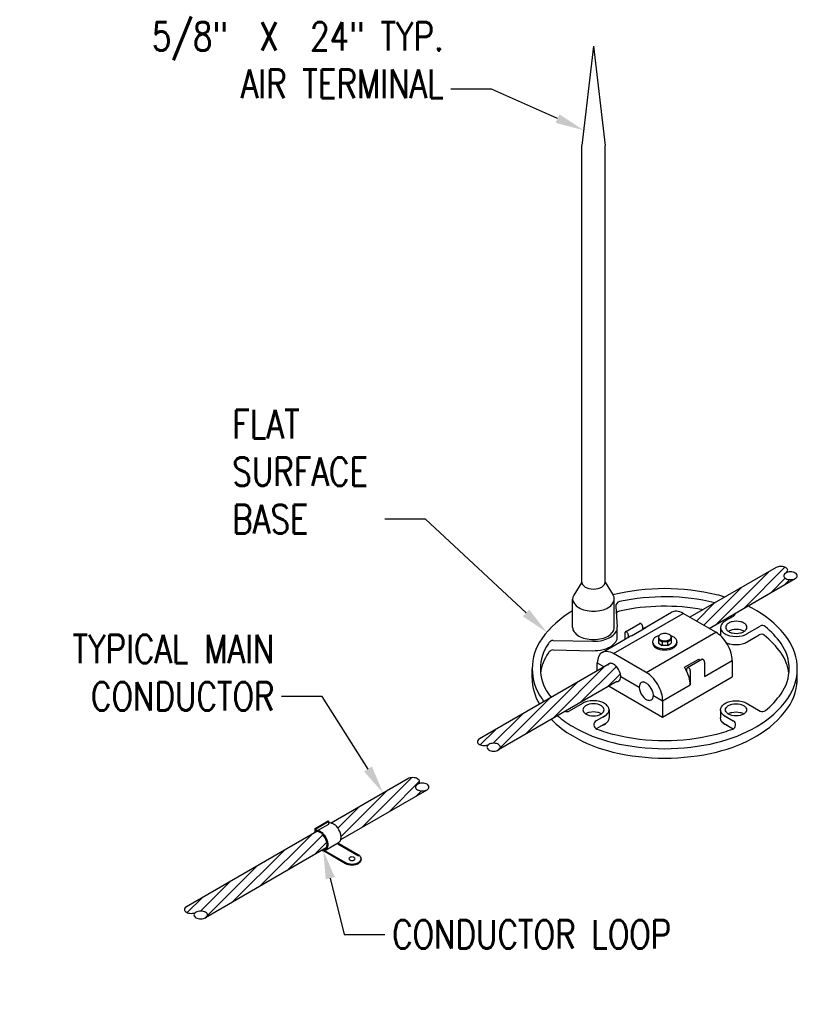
# Model space of a CAD drawing. Header units: inches. Extents: x 61.6 to 99, y -10.9 to 44.5.
# Tile 4 of 8: x 74.7 to 78.1, y -6.4 to -2.1. Entities that reach past the tile are written whole.
import ezdxf
from ezdxf import colors
from ezdxf.entities.mleader import LeaderData, LeaderLine
from ezdxf.math import Vec2, Vec3

# ---------------------------------------------------------------- set-up
doc = ezdxf.new("R2010")
doc.units = ezdxf.units.IN
doc.header["$MEASUREMENT"] = 0
doc.layers.add('E-ANNO-TEXT', color=2, linetype='Continuous')
doc.layers.add('E-DETL-GRPH', color=3, linetype='Continuous')
doc.styles.add('Annotative', font='romans.shx', dxfattribs={"width": 0.8})

msp = doc.modelspace()

# ---------------------------------------------------------------- linework, layer by layer
at = {"layer": 'E-DETL-GRPH', "lineweight": -3}
for p, q in [((77.1884, -2.2116), (77.1371, -2.648)), ((77.1884, -2.2116), (77.2397, -2.648)), ((77.1371, -4.5652), (77.1371, -2.648)), ((77.2397, -4.5652), (77.2397, -2.648)), ((77.9908, -4.5005), (77.6121, -4.7191)), ((77.728, -4.7489), (77.9567, -4.5202)), ((77.8479, -4.6797), (78.029, -4.4987)), ((77.1371, -4.5652), (77.1017, -4.6225)), ((77.2397, -4.5652), (77.2751, -4.6225)), ((77.6959, -4.7675), (78.0745, -4.5488)), ((77.9679, -4.6104), (78.0307, -4.5476)), ((78.0278, -4.5758), (78.0499, -4.5537)), ((77.6723, -4.7539), (77.8368, -4.5894)), ((77.0969, -4.7638), (77.0969, -4.6391)), ((77.2798, -4.7638), (77.2798, -4.6391)), ((77.6402, -4.7353), (77.7169, -4.6586)), ((77.277, -4.8782), (77.5823, -4.7019)), ((77.2865, -4.6714), (77.293, -4.7612)), ((77.4103, -4.767), (77.5316, -4.6969)), ((77.7257, -4.7847), (77.5823, -4.7019)), ((77.3283, -4.7825), (77.3914, -4.746)), ((77.8015, -4.7152), (77.7671, -4.7351)), ((77.2931, -4.8052), (77.2931, -4.7638)), ((77.3262, -4.7871), (77.3262, -4.8155)), ((77.3405, -4.7954), (77.3405, -4.8072)), ((77.3547, -4.8002), (77.4178, -4.7638)), ((77.4036, -4.759), (77.4036, -4.7719)), ((77.4203, -4.961), (77.7257, -4.7847)), ((77.7459, -4.7638), (77.7459, -4.7996)), ((77.8633, -4.7905), (77.9198, -4.7579)), ((77.8633, -4.8264), (77.9158, -4.796)), ((77.0107, -4.8211), (77.1851, -4.8242)), ((77.2263, -4.8732), (77.3472, -4.8034)), ((77.448, -4.8264), (77.448, -4.8315)), ((77.4732, -4.8067), (77.4732, -4.8331)), ((77.4732, -4.817), (77.4897, -4.8265)), ((77.4732, -4.8331), (77.4897, -4.8426)), ((77.4897, -4.8265), (77.4897, -4.8426)), ((77.513, -4.8265), (77.4897, -4.8265)), ((77.513, -4.8265), (77.5212, -4.8217)), ((77.513, -4.8265), (77.513, -4.8426)), ((77.513, -4.8426), (77.5212, -4.8379)), ((77.5212, -4.8217), (77.5294, -4.817)), ((77.5212, -4.8379), (77.5294, -4.8331)), ((77.5294, -4.8067), (77.5294, -4.8331)), ((77.5547, -4.8264), (77.5547, -4.8315)), ((77.0107, -4.8625), (77.1851, -4.8656)), ((77.4203, -4.961), (77.277, -4.8782)), ((77.513, -4.8426), (77.4897, -4.8426)), ((77.5013, -4.8426), (77.5013, -4.843)), ((77.2626, -4.9209), (76.6874, -5.2531)), ((77.2053, -4.9554), (77.2053, -4.9196)), ((77.2053, -4.9196), (77.2351, -4.9368)), ((77.5883, -4.9385), (77.6514, -4.9021)), ((77.6006, -4.9397), (77.6637, -4.9033)), ((77.676, -4.9789), (77.7973, -4.9088)), ((77.676, -4.9162), (77.676, -4.9789)), ((77.7973, -4.9088), (77.7973, -4.9805)), ((76.9192, -4.9859), (76.9192, -4.9445)), ((77.0086, -5.1643), (77.2373, -4.9356)), ((77.1285, -5.0951), (77.2889, -4.9347)), ((77.2484, -5.0258), (77.3067, -4.9675)), ((77.5883, -4.9385), (77.5882, -4.9386)), ((77.5985, -4.9574), (77.5985, -4.9443)), ((77.6129, -4.9526), (77.6129, -5.0153)), ((78.083, -5.0086), (78.0834, -4.9445)), ((77.2913, -5.001), (76.7711, -5.3014)), ((76.8886, -5.2335), (77.1174, -5.0048)), ((77.308, -4.9789), (77.3893, -5.0258)), ((77.492, -5.1568), (77.7973, -4.9805)), ((77.2568, -5.021), (77.492, -5.1568)), ((77.492, -5.0851), (77.6129, -5.0153)), ((76.769, -5.3025), (76.9974, -5.074)), ((77.14, -5.0972), (77.0822, -5.1305)), ((77.4514, -5.0617), (77.492, -5.0851)), ((77.492, -5.0851), (77.492, -5.1568)), ((77.8627, -5.0972), (77.9204, -5.1305)), ((77.2569, -5.1251), (77.2569, -5.161)), ((77.7458, -5.1251), (77.7458, -5.161)), ((76.7486, -5.2722), (76.8775, -5.1433)), ((77.2439, -5.1481), (77.2002, -5.1733)), ((77.2439, -5.184), (77.2002, -5.2092)), ((77.7587, -5.1481), (77.8024, -5.1733)), ((77.7587, -5.184), (77.8024, -5.2092)), ((76.6911, -5.2791), (76.7576, -5.2125)), ((76.3737, -5.4279), (76.0366, -5.6225)), ((76.1709, -5.6416), (76.3894, -5.4231)), ((76.2908, -5.5724), (76.4242, -5.439)), ((76.0785, -5.695), (76.4575, -5.4762)), ((76.0802, -5.6817), (76.2797, -5.4821)), ((76.4107, -5.5032), (76.4328, -5.4811)), ((76.0664, -5.6448), (76.1598, -5.5514)), ((75.9658, -5.6454), (76.0231, -5.6123)), ((75.9694, -5.6475), (76.0267, -5.6144)), ((76.0231, -5.6123), (76.0267, -5.6144)), ((76.0267, -5.6264), (76.0267, -5.6144)), ((75.9734, -5.659), (75.4011, -5.9894)), ((75.9658, -5.661), (75.9658, -5.6454)), ((75.9658, -5.6454), (75.9694, -5.6475)), ((75.9694, -5.6553), (75.9694, -5.6475)), ((75.9769, -5.6552), (76.0267, -5.6264)), ((76.0377, -5.6228), (76.0399, -5.6206)), ((75.7223, -5.9006), (75.951, -5.6719)), ((75.8422, -5.8314), (76.0002, -5.6734)), ((76.0152, -5.7315), (75.4848, -6.0377)), ((75.6024, -5.9699), (75.8311, -5.7412)), ((75.9621, -5.7622), (76.0177, -5.7066)), ((76.0026, -5.7432), (76.0992, -5.799)), ((76.0078, -5.7424), (76.0992, -5.7952)), ((76.0117, -5.7406), (76.0691, -5.7075)), ((76.0656, -5.7096), (76.1566, -5.7621)), ((76.0656, -5.7134), (76.1566, -5.7659)), ((76.1685, -5.7787), (76.1685, -5.7825)), ((75.4827, -6.0389), (75.7112, -5.8104)), ((75.4623, -6.0086), (75.5913, -5.8796)), ((75.4048, -6.0154), (75.4714, -5.9489))]:
    msp.add_line(p, q, dxfattribs=at)
at = {"layer": 'E-DETL-GRPH', "lineweight": -3, "flags": 128}
for points in [[(77.9999, -4.4969, 0.072341), (77.9908, -4.5005)], [(78.0327, -4.5247, 0.106617), (78.0394, -4.5186, 0.321615), (78.0394, -4.5066, 0.106617), (78.0327, -4.5005, 0.072341), (78.0236, -4.4969, 0.117911), (77.9999, -4.4969)], [(78.0417, -4.5211, 0.072341), (78.0327, -4.5247, 0.106617), (78.0259, -4.5308, 0.321615), (78.0259, -4.5427, 0.106617), (78.0327, -4.5488, 0.072341), (78.0417, -4.5524, 0.117911), (78.0655, -4.5524, 0.072341), (78.0745, -4.5488, 0.106617), (78.0813, -4.5427, 0.321615), (78.0813, -4.5308, 0.106617), (78.0745, -4.5247, 0.072341), (78.0655, -4.5211, 0.117911), (78.0417, -4.5211)], [(77.1371, -4.5652, 0.156851), (77.1404, -4.5755, 0.106617), (77.1521, -4.5861, 0.072341), (77.1678, -4.5924, 0.117911), (77.209, -4.5924, 0.072341), (77.2247, -4.5861, 0.106617), (77.2364, -4.5755, 0.156851), (77.2397, -4.5652)], [(77.1017, -4.6225, 0.302662), (77.1029, -4.6575, 0.106617), (77.1237, -4.6764, 0.072341), (77.1517, -4.6876, 0.117911), (77.2251, -4.6876, 0.072341), (77.253, -4.6764, 0.106617), (77.2739, -4.6575, 0.302662), (77.2751, -4.6225)], [(77.2737, -4.6201, 0.000012), (77.2736, -4.6201)], [(77.7663, -4.6301, 0.014638), (77.729, -4.6201, 0.117911), (77.2737, -4.6201)], [(77.7225, -4.6554, 0.000775), (77.7206, -4.655, 0.112324), (77.3023, -4.6503)], [(77.0969, -4.6905, 0.106476), (76.9614, -4.8134, 0.321615), (76.9614, -5.0755, 0.009695), (76.9715, -5.089)], [(77.0308, -5.1514, 0.046916), (77.0971, -5.1985, 0.072341), (77.2737, -5.2689, 0.117911), (77.729, -5.2689, 0.072341), (77.9055, -5.1985, 0.106617), (78.0413, -5.0755, 0.321615), (78.0413, -4.8134, 0.106617), (77.9055, -4.6904, 0.016995), (77.8659, -4.6693)], [(77.67, -4.6857, 0.098448), (77.3023, -4.6918)], [(77.5823, -4.7019, 0.106617), (77.5526, -4.6924, 0.156851), (77.5316, -4.6969)], [(77.4036, -4.759, 0.072341), (77.4031, -4.7557, 0.117911), (77.399, -4.7486, 0.072341), (77.3964, -4.7465, 0.106617), (77.3935, -4.7456, 0.255773), (77.3904, -4.7469)], [(77.7672, -4.7351, 0.004874), (77.7659, -4.7359, 0.106617), (77.7503, -4.75, 0.321615), (77.7503, -4.7776, 0.106617), (77.7659, -4.7917, 0.072341), (77.7868, -4.8, 0.117911), (77.8417, -4.8, 0.072341), (77.8626, -4.7917, 0.007525), (77.8639, -4.7909)], [(77.797, -4.7385, 0.072341), (77.7828, -4.7441, 0.106617), (77.7723, -4.7537, 0.321615), (77.7723, -4.7724, 0.106617), (77.7828, -4.7819, 0.072341), (77.797, -4.7876, 0.117911), (77.8342, -4.7876, 0.072341), (77.8483, -4.7819, 0.106617), (77.8589, -4.7724, 0.321615), (77.8589, -4.7537, 0.106617), (77.8483, -4.7441, 0.072341), (77.8342, -4.7385, 0.117911), (77.797, -4.7385)], [(77.0969, -4.7638, 0.156851), (77.1029, -4.7822, 0.106617), (77.1237, -4.8011, 0.072341), (77.1517, -4.8122, 0.117911), (77.2251, -4.8122, 0.072341), (77.253, -4.8011, 0.106617), (77.2739, -4.7822, 0.156851), (77.2798, -4.7638)], [(77.1851, -4.8242, 0.063262), (77.2304, -4.8193, 0.072341), (77.2624, -4.8065, 0.106617), (77.2863, -4.7849, 0.175384), (77.293, -4.7612)], [(77.3405, -4.7954, 0.072341), (77.34, -4.7921, 0.117911), (77.336, -4.785, 0.072341), (77.3334, -4.783, 0.106617), (77.3304, -4.782, 0.321615), (77.3268, -4.7841, 0.106617), (77.3262, -4.7871)], [(77.4178, -4.7638, 0.11835), (77.4036, -4.772)], [(77.49, -4.7918, 0.072341), (77.4815, -4.7952, 0.106617), (77.4751, -4.801, 0.321615), (77.4751, -4.8123, 0.106617), (77.4815, -4.8181, 0.072341), (77.49, -4.8215, 0.117911), (77.5126, -4.8215, 0.072341), (77.5212, -4.8181, 0.106617), (77.5276, -4.8123, 0.321615), (77.5276, -4.801, 0.106617), (77.5212, -4.7952, 0.072341), (77.5126, -4.7918, 0.117911), (77.49, -4.7918)], [(77.7973, -4.9088, 0.072341), (77.7926, -4.8758, 0.117911), (77.7519, -4.8053, 0.072341), (77.7257, -4.7847)], [(77.797, -4.7743, 0.072341), (77.7828, -4.78, 0.013792), (77.7813, -4.7809)], [(77.8499, -4.7809, 0.013792), (77.8483, -4.78, 0.072341), (77.8342, -4.7743, 0.117911), (77.797, -4.7743)], [(77.1851, -4.8656, 0.063262), (77.2304, -4.8607, 0.072341), (77.2624, -4.848, 0.106617), (77.2863, -4.8263, 0.175384), (77.293, -4.8026)], [(77.3547, -4.8002, 0.05845), (77.3472, -4.8034)], [(77.4767, -4.799, 0.058566), (77.4636, -4.8046, 0.106617), (77.4515, -4.8156, 0.321615), (77.4515, -4.8372, 0.106617), (77.4636, -4.8482, 0.072341), (77.4799, -4.8547, 0.117911), (77.5227, -4.8547, 0.072341), (77.539, -4.8482, 0.106617), (77.5512, -4.8372, 0.321615), (77.5512, -4.8156, 0.106617), (77.539, -4.8046, 0.058566), (77.526, -4.799)], [(77.448, -4.8315, 0.156851), (77.4515, -4.8422, 0.106617), (77.4636, -4.8532, 0.072341), (77.4799, -4.8597, 0.117911), (77.5227, -4.8597, 0.072341), (77.539, -4.8532, 0.106617), (77.5512, -4.8422, 0.156851), (77.5547, -4.8315)], [(77.7717, -4.8306, 0.051338), (77.7868, -4.8359, 0.117911), (77.8417, -4.8359, 0.072341), (77.8626, -4.8275, 0.007525), (77.8639, -4.8268)], [(76.9943, -4.8706, 0.003971), (76.9905, -4.8757, 0.128829), (76.9562, -4.9652)], [(77.277, -4.8782, 0.106617), (77.2473, -4.8687, 0.321615), (77.2119, -4.8891, 0.106617), (77.2053, -4.9196)], [(77.2913, -5.001, 0.294587), (77.3052, -4.9921, 0.106617), (77.308, -4.9789, 0.072341), (77.3059, -4.9646, 0.117911), (77.2883, -4.9341, 0.072341), (77.277, -4.9251, 0.106617), (77.2641, -4.921, 0.294587), (77.2495, -4.9285)], [(77.6551, -4.9085, 0.010653), (77.6513, -4.9021)], [(77.676, -4.9162, 0.072341), (77.6755, -4.9129, 0.117911), (77.6714, -4.9059, 0.072341), (77.6688, -4.9038, 0.106617), (77.6658, -4.9028, 0.255773), (77.6627, -4.9042)], [(77.492, -5.0851, 0.072341), (77.4872, -5.0521, 0.117911), (77.4465, -4.9816, 0.072341), (77.4203, -4.961)], [(77.6129, -5.0153, 0.072341), (77.6081, -4.9823, 0.069037), (77.5882, -4.9386)], [(77.6129, -4.9526, 0.072341), (77.6124, -4.9493, 0.117911), (77.6083, -4.9423, 0.072341), (77.6057, -4.9402, 0.106617), (77.6027, -4.9393, 0.321615), (77.5992, -4.9413, 0.106617), (77.5985, -4.9443)], [(76.9192, -4.9859, 0.13506), (76.9509, -5.1009)], [(77.0035, -5.1672, 0.068564), (77.0971, -5.24, 0.072341), (77.2737, -5.3103, 0.117911), (77.729, -5.3103, 0.072341), (77.9055, -5.24, 0.106617), (78.0413, -5.117, 0.167552), (78.0832, -4.9765)], [(77.409, -5.0706, 0.072341), (77.4203, -5.0796, 0.106617), (77.4332, -5.0837, 0.321615), (77.4485, -5.0749, 0.106617), (77.4514, -5.0617, 0.072341), (77.4493, -5.0474, 0.117911), (77.4317, -5.0169, 0.072341), (77.4203, -5.0079, 0.106617), (77.4075, -5.0038, 0.321615), (77.3921, -5.0126, 0.106617), (77.3893, -5.0258, 0.072341), (77.3914, -5.0401, 0.117911), (77.409, -5.0706)], [(77.1609, -5.0888, 0.072341), (77.14, -5.0972)], [(77.1698, -5.1006, 0.072341), (77.1557, -5.1062, 0.106617), (77.1451, -5.1158, 0.321615), (77.1451, -5.1345, 0.106617), (77.1557, -5.144, 0.072341), (77.1698, -5.1497, 0.117911), (77.207, -5.1497, 0.072341), (77.2211, -5.144, 0.106617), (77.2317, -5.1345, 0.321615), (77.2317, -5.1158, 0.106617), (77.2211, -5.1062, 0.072341), (77.207, -5.1006, 0.117911), (77.1698, -5.1006)], [(77.2271, -5.1579, 0.034701), (77.2368, -5.1531, 0.106617), (77.2524, -5.1389, 0.321615), (77.2524, -5.1113, 0.106617), (77.2368, -5.0972, 0.072341), (77.2159, -5.0888, 0.117911), (77.1609, -5.0888)], [(77.7756, -5.1579, -0.034701), (77.7658, -5.1531, -0.106617), (77.7502, -5.1389, -0.321615), (77.7502, -5.1113, -0.106617), (77.7658, -5.0972, -0.072341), (77.7868, -5.0888, -0.058752)], [(77.7957, -5.1006, -0.117911), (77.8328, -5.1006, -0.072341), (77.847, -5.1062, -0.106617), (77.8575, -5.1158, -0.321615), (77.8575, -5.1345, -0.106617), (77.847, -5.144, -0.072341), (77.8328, -5.1497, -0.117911), (77.7957, -5.1497, -0.072341), (77.7815, -5.144, -0.106617), (77.771, -5.1345, -0.321615), (77.771, -5.1158, -0.106617), (77.7815, -5.1062, -0.072341), (77.7957, -5.1006, -0.058752)], [(77.7868, -5.0888, -0.117911), (77.8418, -5.0888, -0.072341), (77.8627, -5.0972)], [(77.1698, -5.1364, 0.072341), (77.1557, -5.1421, 0.013792), (77.1541, -5.1431)], [(77.2227, -5.1431, 0.013792), (77.2211, -5.1421, 0.072341), (77.207, -5.1364, 0.117911), (77.1698, -5.1364)], [(77.78, -5.1431, -0.013792), (77.7815, -5.1421, -0.072341), (77.7957, -5.1364, -0.058752)], [(77.7957, -5.1364, -0.117911), (77.8328, -5.1364, -0.072341), (77.847, -5.1421, -0.013792), (77.8486, -5.1431)], [(77.2271, -5.1937, 0.034701), (77.2368, -5.1889, 0.106617), (77.2524, -5.1748, 0.156851), (77.2569, -5.161)], [(77.7756, -5.1937, -0.034701), (77.7658, -5.1889, -0.106617), (77.7502, -5.1748, -0.156851), (77.7458, -5.161)], [(76.6874, -5.2531, 0.106617), (76.6806, -5.2592, 0.321615), (76.6806, -5.2711, 0.106617), (76.6874, -5.2772, 0.072341), (76.6964, -5.2808, 0.117911), (76.7202, -5.2808, 0.072341), (76.7292, -5.2772)], [(76.7383, -5.2736, 0.072341), (76.7292, -5.2772, 0.106617), (76.7225, -5.2833, 0.321615), (76.7225, -5.2953, 0.106617), (76.7292, -5.3014, 0.072341), (76.7383, -5.305, 0.117911), (76.762, -5.305, 0.072341), (76.7711, -5.3014, 0.106617), (76.7778, -5.2953, 0.321615), (76.7778, -5.2833, 0.106617), (76.7711, -5.2772, 0.072341), (76.762, -5.2736, 0.117911), (76.7383, -5.2736)], [(76.3828, -5.4243, 0.072341), (76.3737, -5.4279)], [(76.4156, -5.452, 0.106617), (76.4224, -5.4459, 0.321615), (76.4224, -5.434, 0.106617), (76.4156, -5.4279, 0.072341), (76.4066, -5.4243, 0.117911), (76.3828, -5.4243)], [(76.4246, -5.4484, 0.072341), (76.4156, -5.452, 0.106617), (76.4089, -5.4581, 0.321615), (76.4089, -5.4701, 0.106617), (76.4156, -5.4762, 0.072341), (76.4246, -5.4798, 0.117911), (76.4484, -5.4798, 0.072341), (76.4575, -5.4762, 0.106617), (76.4642, -5.4701, 0.321615), (76.4642, -5.4581, 0.106617), (76.4575, -5.452, 0.072341), (76.4484, -5.4484, 0.117911), (76.4246, -5.4484)], [(76.0021, -5.7391, 0.294587), (76.0159, -5.7302, 0.106617), (76.0188, -5.717, 0.072341), (76.0167, -5.7027, 0.117911), (75.9991, -5.6722, 0.072341), (75.9877, -5.6632, 0.106617), (75.9749, -5.6591, 0.156851), (75.9658, -5.661)], [(75.9964, -5.7424, 0.377578), (76.0197, -5.7319, 0.106617), (76.0229, -5.717, 0.072341), (76.0206, -5.7015, 0.117911), (76.0021, -5.6693, 0.072341), (75.9898, -5.6596, 0.106617), (75.9753, -5.655, 0.076922), (75.9694, -5.6553)], [(76.0691, -5.7075, 0.156851), (76.077, -5.6988, 0.106617), (76.0802, -5.6839, 0.072341), (76.078, -5.6684, 0.117911), (76.0594, -5.6362, 0.072341), (76.0471, -5.6265, 0.106617), (76.0326, -5.6219, 0.076922), (76.0267, -5.6222)], [(76.0992, -5.7952, 0.072341), (76.1116, -5.8001, 0.117911), (76.1442, -5.8001, 0.072341), (76.1566, -5.7952, 0.106617), (76.1658, -5.7868, 0.321615), (76.1658, -5.7705, 0.106617), (76.1566, -5.7621)], [(76.0992, -5.799, 0.072341), (76.1116, -5.804, 0.117911), (76.1442, -5.804, 0.072341), (76.1566, -5.799, 0.106617), (76.1658, -5.7907, 0.156851), (76.1685, -5.7825)], [(76.1224, -5.7714, 0.072341), (76.1182, -5.7731, 0.106617), (76.1151, -5.7759, 0.321615), (76.1151, -5.7814, 0.106617), (76.1182, -5.7842, 0.072341), (76.1224, -5.7859, 0.117911), (76.1334, -5.7859, 0.072341), (76.1376, -5.7842, 0.106617), (76.1407, -5.7814, 0.321615), (76.1407, -5.7759, 0.106617), (76.1376, -5.7731, 0.072341), (76.1334, -5.7714, 0.117911), (76.1224, -5.7714)], [(75.4011, -5.9894, 0.106617), (75.3944, -5.9955, 0.321615), (75.3944, -6.0075, 0.106617), (75.4011, -6.0136, 0.072341), (75.4102, -6.0172, 0.117911), (75.4339, -6.0172, 0.072341), (75.443, -6.0136)], [(75.452, -6.01, 0.072341), (75.443, -6.0136, 0.106617), (75.4362, -6.0197, 0.321615), (75.4362, -6.0316, 0.106617), (75.443, -6.0377, 0.072341), (75.452, -6.0413, 0.117911), (75.4758, -6.0413, 0.072341), (75.4848, -6.0377, 0.106617), (75.4916, -6.0316, 0.321615), (75.4916, -6.0197, 0.106617), (75.4848, -6.0136, 0.072341), (75.4758, -6.01, 0.117911), (75.452, -6.01)]]:
    msp.add_lwpolyline(points, format="xyb", dxfattribs=at)
at = {"layer": 'E-DETL-GRPH', "lineweight": -3}
for centre, radius, start, end in [((77.3065, -4.67), 0.0201, 102.1858, 184.1331), ((77.3065, -4.7114), 0.0201, 102.1858, 152.4751), ((77.7915, -4.6978), 0.0201, 300, 351.5089), ((77.5755, -5.3035), 0.6242, 69.4255, 70.332), ((77.9259, -4.8134), 0.0201, 51.1201, 120), ((77.9299, -4.7753), 0.0201, 50.3356, 120), ((77.6883, -5.0666), 0.3985, 35.6571, 50.3356), ((77.1441, -4.9445), 0.189, 144.3429, 215.6571), ((77.3144, -5.0666), 0.3985, 143.4327, 144.3429), ((77.0104, -4.8411), 0.0201, 88.9703, 143.4327), ((77.6883, -5.108), 0.3985, 35.6571, 51.1201), ((77.8586, -4.9445), 0.189, 324.3429, 35.6571), ((77.0104, -4.8826), 0.0201, 88.9703, 143.4327), ((77.8586, -4.9859), 0.189, 6.2933, 35.6571), ((77.3144, -4.8223), 0.3985, 215.6571, 218.5934), ((77.6883, -4.8223), 0.3985, 309.7858, 324.3429), ((77.0722, -5.1131), 0.0201, 248.4911, 300), ((77.9305, -5.1131), 0.0201, 240, 309.7858), ((77.2103, -5.1907), 0.0201, 120, 248.9579), ((77.7924, -5.1907), 0.0201, 291.0421, 60), ((77.4272, -4.6269), 0.6242, 248.9579, 256.5505), ((77.5755, -4.6269), 0.6242, 283.4495, 291.0421), ((77.5013, -4.3168), 0.943, 256.5505, 283.4495)]:
    msp.add_arc(centre, radius, start, end, dxfattribs=at)

# ---------------------------------------------------------------- leaders
at = {"layer": 'E-ANNO-TEXT', "lineweight": -3}
ml = msp.add_multileader_mtext('Standard', dxfattribs=at)
ml.set_content('5/8"  X  24" TYP. \\PAIR TERMINAL', color=256, style='Annotative')
ml.set_leader_properties(color=1, linetype='ByLayer', lineweight=-1)
ml.build(insert=Vec2(0, 0))
ml.multileader.update_dxf_attribs({"text_right_attachment_type": 3, "dogleg_length": 0.1782, "arrow_head_size": 0.125})
ctx = ml.context
ctx.base_point, ctx.char_height, ctx.arrow_head_size, ctx.landing_gap_size, ctx.plane_origin = Vec3(75.0095, -2.1687), 0.125, 0.125, 0.0312, Vec3(76.8582, -2.4008)
ctx.right_attachment, ctx.text_align_type = 3, 2
notes = []
notes.append((ctx, [(0, (1, 1, 0), (76.7407, -2.4008), (-1, 0), 0.1782, [(0, [(77.145, -2.5809)], 0, [])])]))
ctx.mtext.insert, ctx.mtext.alignment, ctx.mtext.flow_direction = Vec3(76.5312, -2.1062), 3, 5
ml = msp.add_multileader_mtext('Standard', dxfattribs=at)
ml.set_content('FLAT \\PSURFACE \\PBASE', color=256, style='Annotative')
ml.set_leader_properties(color=1, linetype='ByLayer', lineweight=-1)
ml.build(insert=Vec2(0, 0))
ml.multileader.update_dxf_attribs({"text_right_attachment_type": 3, "dogleg_length": 0.1782, "arrow_head_size": 0.125})
ctx = ml.context
ctx.base_point, ctx.char_height, ctx.arrow_head_size, ctx.landing_gap_size, ctx.plane_origin = Vec3(75.5715, -3.8712), 0.125, 0.125, 0.0312, Vec3(76.5678, -4.2879)
ctx.right_attachment = 3
notes.append((ctx, [(0, (1, 1, 0), (76.4503, -4.2879), (-1, 0), 0.1782, [(0, [(76.9836, -4.785)], 0, [])])]))
ctx.mtext.insert, ctx.mtext.flow_direction = Vec3(75.6028, -3.8087), 5
ml = msp.add_multileader_mtext('Standard', dxfattribs=at)
ml.set_content('TYPICAL MAIN \\P\\ptz;CONDUCTOR', color=256, style='Annotative')
ml.set_leader_properties(color=1, linetype='ByLayer', lineweight=-1)
ml.build(insert=Vec2(0, 0))
ml.multileader.update_dxf_attribs({"text_right_attachment_type": 3, "dogleg_length": 0.1782, "arrow_head_size": 0.125})
ctx = ml.context
ctx.base_point, ctx.char_height, ctx.arrow_head_size, ctx.landing_gap_size, ctx.plane_origin = Vec3(74.771, -4.8578), 0.125, 0.125, 0.0312, Vec3(76.1149, -5.0662)
ctx.right_attachment, ctx.text_align_type = 3, 2
notes.append((ctx, [(0, (1, 1, 0), (75.9974, -5.0662), (-1, 0), 0.1782, [(0, [(76.265, -5.4907)], 0, [])])]))
ctx.mtext.insert, ctx.mtext.alignment, ctx.mtext.flow_direction = Vec3(75.7879, -4.7953), 3, 5
ml = msp.add_multileader_mtext('Standard', dxfattribs=at)
ml.set_content('CONDUCTOR LOOP', color=256, style='Annotative')
ml.set_leader_properties(color=1, linetype='ByLayer', lineweight=-1)
ml.build(insert=Vec2(0, 0))
ml.multileader.update_dxf_attribs({"text_right_attachment_type": 3, "dogleg_length": 0.1786, "arrow_head_size": 0.125})
ctx = ml.context
ctx.base_point, ctx.char_height, ctx.arrow_head_size, ctx.landing_gap_size, ctx.plane_origin = Vec3(76.2729, -6.1109), 0.125, 0.125, 0.0312, Vec3(76.0943, -6.1109)
ctx.right_attachment = 3
notes.append((ctx, [(0, (1, 1, 0), (76.0943, -6.1109), (1, 0), 0.1786, [(0, [(76.0021, -5.7432)], 0, [])])]))
ctx.mtext.insert, ctx.mtext.flow_direction = Vec3(76.3042, -6.0484), 5
for ctx, leaders in notes:
    for number, flags, end, landing, length, lines in leaders:
        leader = LeaderData()
        leader.index, (leader.has_last_leader_line, leader.has_dogleg_vector, leader.attachment_direction) = number, flags
        leader.last_leader_point, leader.dogleg_vector, leader.dogleg_length = Vec3(end), Vec3(landing), length
        for number, points, colour, breaks in lines:
            line = LeaderLine()
            line.index, line.vertices, line.color, line.breaks = number, Vec3.list(points), colors.encode_raw_color(colour), breaks
            leader.lines.append(line)
        ctx.leaders.append(leader)

doc.saveas('drawing.dxf')
